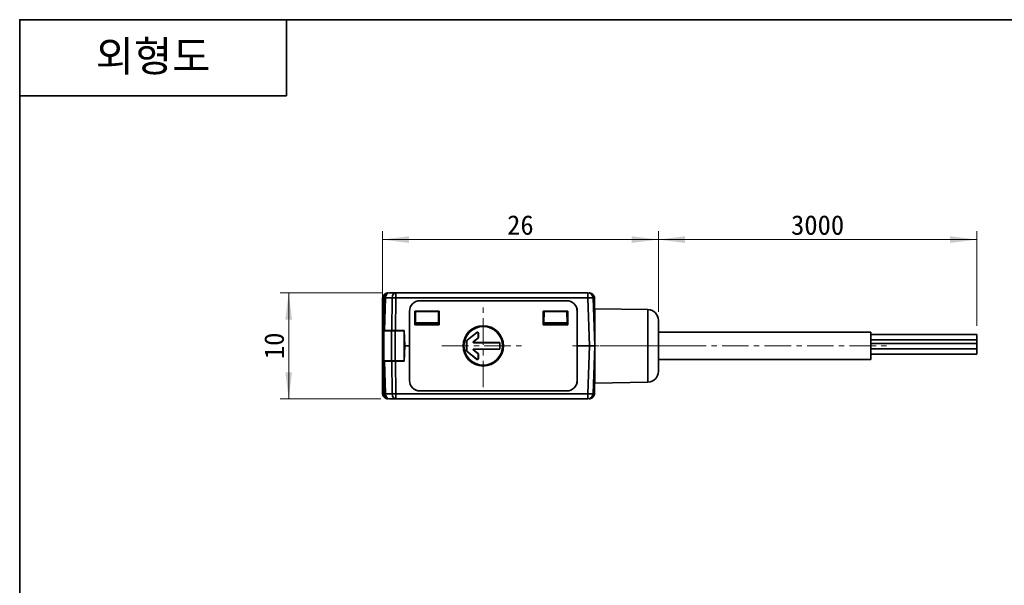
# Model space of a CAD drawing. Header units: millimetres. Extents: x 0 to 151, y 0 to 107.
# Tile 2 of 3: x 0 to 93, y 53 to 107. Entities that reach past the tile are written whole.
import ezdxf

# ---------------------------------------------------------------- set-up
doc = ezdxf.new("R2010")
doc.units = ezdxf.units.MM
doc.linetypes.add('CENTERX2', pattern=[4, 2.5, -0.5, 0.5, -0.5])
doc.layers.get('0').update_dxf_attribs({"lineweight": 0})
for name, color, linetype, lineweight in [('Dimension Layer', 3, 'Continuous', 18), ('외형선', 7, 'Continuous', 35), ('중심선2', 1, 'CENTERX2', 15)]:
    doc.layers.add(name, color=color, linetype=linetype, lineweight=lineweight)
doc.dimstyles.new('ISO-25', dxfattribs={"dimscale": 0.8, "dimtxt": 2.3, "dimasz": 3.15, "dimexe": 1, "dimexo": 1, "dimgap": 0.5, "dimtad": 1, "dimdec": 8, "dimdsep": 46, "dimtxsty": 'Standard', "dimblk": '_CAXARROW', "dimcen": 2.5, "dimdle": 6.3, "dimclrd": 1, "dimclre": 1, "dimclrt": 2, "dimadec": 8, "dimazin": 2, "dimtfac": 0.8, "dimtdec": 8, "dimtmove": 0, "dimatfit": 3, "dimfxl": 0, "dimarcsym": 0})

# ---------------------------------------------------------------- blocks, each defined once
blk = doc.blocks.new('*X3')
at = {"layer": 'Dimension Layer', "linetype": 'Continuous'}
for points in [[(34.169, 85.914), (36.689, 86.229), (36.689, 85.599)], [(60.169, 85.914), (57.649, 86.229), (57.649, 85.599)]]:
    blk.add_hatch(color=1, dxfattribs=at).paths.add_polyline_path(points, flags=0)
at = {"layer": 'Dimension Layer', "color": 1, "linetype": 'Continuous'}
for p, q in [((34.169, 76.703), (34.169, 86.714)), ((60.169, 79.116), (60.169, 86.714)), ((34.169, 85.914), (60.169, 85.914))]:
    blk.add_line(p, q, dxfattribs=at)
at = {"layer": 'Dimension Layer', "color": 2, "insert": (47.169, 87.273), "char_height": 1.84, "width": 5.08759, "attachment_point": 5}
blk.add_mtext('26', dxfattribs=at)
blk = doc.blocks.new('_CAXARROW')
blk.add_hatch(color=0).paths.add_polyline_path([(0, 0), (-1, 0.125), (-1, -0.125)], flags=0)
blk = doc.blocks.new('*X4')
at = {"layer": 'Dimension Layer', "linetype": 'Continuous'}
for points in [[(60.169, 85.914), (62.689, 86.229), (62.689, 85.599)], [(90.172, 85.914), (87.652, 86.229), (87.652, 85.599)]]:
    blk.add_hatch(color=1, dxfattribs=at).paths.add_polyline_path(points, flags=0)
at = {"layer": 'Dimension Layer', "color": 1, "linetype": 'Continuous'}
for p, q in [((60.169, 79.116), (60.169, 86.714)), ((90.172, 77.78), (90.172, 86.714)), ((60.169, 85.914), (90.172, 85.914))]:
    blk.add_line(p, q, dxfattribs=at)
at = {"layer": 'Dimension Layer', "color": 2, "insert": (75.17, 87.273), "char_height": 1.84, "width": 10.6046, "attachment_point": 5}
blk.add_mtext('3000', dxfattribs=at)
blk = doc.blocks.new('*X5')
at = {"layer": 'Dimension Layer', "linetype": 'Continuous'}
for points in [[(25.341, 80.903), (25.026, 78.383), (25.656, 78.383)], [(25.341, 70.903), (25.026, 73.423), (25.656, 73.423)]]:
    blk.add_hatch(color=1, dxfattribs=at).paths.add_polyline_path(points, flags=0)
at = {"layer": 'Dimension Layer', "color": 1, "linetype": 'Continuous'}
for p, q in [((34.104, 80.903), (24.541, 80.903)), ((25.341, 70.903), (25.341, 80.903)), ((34.026, 70.903), (24.541, 70.903))]:
    blk.add_line(p, q, dxfattribs=at)
at = {"layer": 'Dimension Layer', "color": 2, "insert": (23.983, 75.903), "char_height": 1.84, "width": 4.76253, "attachment_point": 5, "rotation": 90}
blk.add_mtext('10', dxfattribs=at)

msp = doc.modelspace()

# ---------------------------------------------------------------- linework, layer by layer
at = {"layer": '외형선'}
for p, q in [((25.1312544, 106.62832224), (25.1312544, 99.44796384)), ((0, 99.44796384), (25.1312544, 99.44796384)), ((34.6865739, 80.88735481), (34.70456388, 80.88735481)), ((35.44383878, 80.90307715), (34.82896304, 80.90307715)), ((35.44383878, 80.90307715), (35.44383878, 80.4205269)), ((35.44383878, 80.90307715), (53.51406657, 80.90307715)), ((53.51406657, 80.4205269), (53.51406657, 80.90307715)), ((53.63846572, 80.88735481), (53.65645571, 80.88735481)), ((34.18723715, 77.30307715), (34.18723715, 80.38801806)), ((34.32926763, 80.4205269), (34.22214992, 77.35307715)), ((34.36850732, 77.35307715), (34.47562502, 80.4205269)), ((35.09050076, 80.4205269), (34.47562502, 80.4205269)), ((35.09050076, 80.4205269), (35.04613116, 77.35307715)), ((35.39946917, 77.35307715), (35.44383878, 80.4205269)), ((53.51406657, 80.4205269), (35.44383878, 80.4205269)), ((37.72143272, 80.15484928), (37.7215148, 80.15307715)), ((37.72143272, 80.15484928), (51.52159682, 80.15484927)), ((37.7215148, 80.15307715), (51.5215148, 80.15307715)), ((51.5215148, 80.15307715), (51.52159682, 80.15484927)), ((53.51406657, 80.4205269), (53.67181939, 75.90307715)), ((54.1715148, 75.90307715), (54.01376198, 80.4205269)), ((54.15579246, 80.38801806), (54.15579246, 78.20307715)), ((36.71715104, 75.90307715), (36.71913206, 79.15307715)), ((36.7215148, 79.15307715), (36.71913206, 79.15307715)), ((36.7215148, 72.65307715), (36.7215148, 79.15307715)), ((37.21029718, 79.16169745), (39.53273243, 79.16169745)), ((37.21029718, 79.16169745), (37.21049058, 77.89205126)), ((37.2215148, 79.15048153), (37.21029718, 79.16169745)), ((37.2215148, 79.15048153), (37.2215148, 77.90307715)), ((37.2215148, 79.15048153), (39.5215148, 79.15048153)), ((37.28101401, 78.07628223), (37.29976422, 79.15048153)), ((39.4620156, 78.07628223), (39.44326538, 79.15048153)), ((39.44758384, 78.90307715), (39.5215148, 78.90307715)), ((39.4715148, 78.90307715), (39.4715148, 79.15048153)), ((39.5215148, 79.15048153), (39.53273243, 79.16169745)), ((39.5215148, 77.90307715), (39.5215148, 79.15048153)), ((39.53273243, 79.16169745), (39.53253903, 77.89205126)), ((49.31029718, 79.16169745), (51.63273243, 79.16169745)), ((49.31029718, 79.16169745), (49.31049058, 77.89205125)), ((49.3215148, 79.15048153), (49.31029718, 79.16169745)), ((49.3215148, 79.15048153), (49.3215148, 77.90307715)), ((49.3215148, 79.15048153), (51.6215148, 79.15048153)), ((49.392222, 78.90307715), (49.3215148, 78.90307715)), ((49.38101401, 78.07628223), (49.39976422, 79.15048153)), ((49.392222, 78.71838753), (49.392222, 78.90307715)), ((51.5620156, 78.07628223), (51.54326538, 79.15048153)), ((51.6215148, 79.15048153), (51.63273243, 79.16169745)), ((51.6215148, 77.90307715), (51.6215148, 79.15048153)), ((51.63273243, 79.16169745), (51.63253903, 77.89205126)), ((52.52389755, 79.15307715), (52.5215148, 79.15307715)), ((52.5215148, 79.15307715), (52.5215148, 72.65307715)), ((52.52389755, 79.15307715), (52.52587857, 75.90307715)), ((59.18896721, 79.3154972), (54.1715148, 79.40307715)), ((54.1715148, 79.40307715), (54.1715148, 75.90307715)), ((59.18896721, 75.90307715), (59.18896721, 79.3154972)), ((37.2215148, 78.55307715), (37.28933649, 78.55307715)), ((37.28101401, 78.07628223), (37.27814984, 77.91219438)), ((39.4620156, 78.07628223), (37.28101401, 78.07628223)), ((39.4620156, 78.07628223), (39.46487977, 77.91219438)), ((39.4632934, 78.00307715), (39.5215148, 78.00307715)), ((49.37973621, 78.00307715), (49.3215148, 78.00307715)), ((49.38101401, 78.07628223), (49.37814984, 77.91219438)), ((51.5620156, 78.07628223), (49.38101401, 78.07628223)), ((51.55369312, 78.55307715), (51.6215148, 78.55307715)), ((51.5620156, 78.07628223), (51.56487977, 77.91219438)), ((54.1715148, 78.20307715), (54.09119703, 78.20307715)), ((60.1715148, 75.90318241), (60.1715148, 78.3156495)), ((34.16891754, 74.50307715), (34.16891754, 77.30307715)), ((34.31536414, 77.30307715), (34.16891754, 77.30307715)), ((34.22214992, 77.35307715), (34.22040388, 77.30307715)), ((34.22214992, 77.35307715), (34.36850732, 77.35307715)), ((34.31536414, 77.30307715), (34.31536414, 74.50307715)), ((35.02247093, 77.30307715), (34.31536414, 77.30307715)), ((34.36850732, 77.35307715), (35.04613116, 77.35307715)), ((34.66891754, 77.30307715), (34.66891754, 77.35307715)), ((34.81536414, 77.35307715), (34.81536414, 77.30307715)), ((35.02247093, 74.50307715), (35.02247093, 77.30307715)), ((35.37602432, 77.30307715), (35.02247093, 77.30307715)), ((35.04613116, 77.35307715), (35.39946917, 77.35307715)), ((35.22247093, 77.30307715), (35.22247093, 77.35307715)), ((35.37602432, 77.30307715), (35.37602432, 74.50307715)), ((36.21794168, 77.30307715), (35.37602432, 77.30307715)), ((36.23253244, 77.35307715), (35.39946917, 77.35307715)), ((35.57602432, 77.35307715), (35.57602432, 77.30307715)), ((35.96891754, 77.30307715), (35.96891754, 77.35307715)), ((36.01114245, 77.35307715), (36.01216291, 77.30307715)), ((36.21794168, 74.50307715), (36.21794168, 77.30307715)), ((36.23253244, 77.35307715), (36.27230276, 75.90307715)), ((37.21049058, 77.89205126), (37.2215148, 77.90307715)), ((39.53253903, 77.89205126), (37.21049058, 77.89205126)), ((39.5215148, 77.90307715), (37.2215148, 77.90307715)), ((37.27814984, 77.91219438), (37.2779907, 77.90307715)), ((39.46487977, 77.91219438), (37.27814984, 77.91219438)), ((39.46503891, 77.90307715), (39.46487977, 77.91219438)), ((39.5215148, 77.90307715), (39.53253903, 77.89205126)), ((43.05660466, 77.17350924), (42.14156205, 76.44147516)), ((42.15902244, 76.43308326), (43.03914427, 77.13718073)), ((43.05660466, 77.17350924), (43.03914427, 77.13718073)), ((43.2015148, 77.05914142), (43.21897519, 77.09546993)), ((43.2015148, 77.05914142), (43.2015148, 76.71511036)), ((43.21897519, 77.09546993), (43.21897519, 76.70671847)), ((49.3215148, 77.90307715), (49.31049058, 77.89205125)), ((51.63253903, 77.89205126), (49.31049058, 77.89205125)), ((51.6215148, 77.90307715), (49.3215148, 77.90307715)), ((49.37814984, 77.91219438), (49.3779907, 77.90307715)), ((51.56487977, 77.91219438), (49.37814984, 77.91219438)), ((51.56503891, 77.90307715), (51.56487977, 77.91219438)), ((51.6215148, 77.90307715), (51.63253903, 77.89205126)), ((80.1715148, 77.20307715), (60.1715148, 77.20307715)), ((80.1715148, 75.90307715), (80.1715148, 77.20307715)), ((42.10405442, 76.36343584), (42.1215148, 76.35504395)), ((42.10405442, 75.44271847), (42.10405442, 76.36343584)), ((42.1215148, 75.45111036), (42.1215148, 76.35504395)), ((42.15902244, 76.43308326), (42.14156205, 76.44147516)), ((43.16400717, 76.63707105), (42.7327513, 76.29206635)), ((42.78252703, 76.30952674), (42.7327513, 76.29206635)), ((42.76396703, 76.20307715), (42.81374276, 76.22053754)), ((42.76396703, 76.20307715), (45.2215148, 76.20307715)), ((42.78252703, 76.30952674), (43.18146756, 76.62867915)), ((42.81374276, 76.22053754), (45.23897519, 76.22053754)), ((43.16400717, 76.63707105), (43.18146756, 76.62867915)), ((43.21897519, 76.70671847), (43.2015148, 76.71511036)), ((45.2215148, 76.20307715), (45.23897519, 76.22053754)), ((45.2215148, 76.20307715), (45.2215148, 75.60307715)), ((45.23897519, 76.22053754), (45.23897519, 75.58561677)), ((90.1715148, 76.98042742), (80.1715148, 76.98042742)), ((90.1715148, 76.48042742), (80.1715148, 76.48042742)), ((90.1715148, 76.48042742), (80.1715148, 76.48042742)), ((90.1715148, 76.11440202), (80.1715148, 76.11440202)), ((90.1715148, 76.48042742), (90.1715148, 76.98042742)), ((90.1715148, 76.48042742), (90.1715148, 76.98042742)), ((90.1715148, 76.11440202), (90.1715148, 76.48042742)), ((90.1715148, 76.11440202), (90.1715148, 76.48042742)), ((90.1715148, 75.61440202), (90.1715148, 76.11440202)), ((90.1715148, 75.61440202), (90.1715148, 76.11440202)), ((36.21794168, 75.90307715), (36.27230276, 75.90307715)), ((36.23253244, 74.45307715), (36.27230276, 75.90307715)), ((36.71715104, 75.90307715), (36.27230276, 75.90307715)), ((36.71913206, 72.65307715), (36.71715104, 75.90307715)), ((42.1215148, 75.45111036), (42.10405442, 75.44271847)), ((42.14156205, 75.36467915), (42.15902244, 75.37307105)), ((42.14156205, 75.36467915), (43.05660466, 74.63264507)), ((43.03914427, 74.66897358), (42.15902244, 75.37307105)), ((42.7327513, 75.51408796), (42.78252703, 75.49662757)), ((42.7327513, 75.51408796), (43.16400717, 75.16908326)), ((42.81374276, 75.58561677), (42.76396703, 75.60307715)), ((45.2215148, 75.60307715), (42.76396703, 75.60307715)), ((43.18146756, 75.17747516), (42.78252703, 75.49662757)), ((45.23897519, 75.58561677), (42.81374276, 75.58561677)), ((43.18146756, 75.17747516), (43.16400717, 75.16908326)), ((45.2215148, 75.60307715), (45.23897519, 75.58561677)), ((52.52587857, 75.90307715), (52.52389755, 72.65307715)), ((53.67181939, 75.90307715), (52.52587857, 75.90307715)), ((53.67181939, 75.90307715), (53.51406657, 71.38562741)), ((54.01376198, 71.38562741), (54.1715148, 75.90307715)), ((54.1715148, 75.90307715), (54.1715148, 72.40307715)), ((59.18896721, 72.49065711), (59.18896721, 75.90307715)), ((60.1715148, 73.49050481), (60.1715148, 75.90318241)), ((80.1715148, 74.60307715), (80.1715148, 75.90307715)), ((90.1715148, 75.61440202), (80.1715148, 75.61440202)), ((90.1715148, 75.61440202), (80.1715148, 75.61440202)), ((90.1715148, 75.11440202), (90.1715148, 75.61440202)), ((90.1715148, 75.11440202), (90.1715148, 75.61440202)), ((34.16891754, 74.50307715), (34.31536414, 74.50307715)), ((34.18723715, 71.41814442), (34.18723715, 74.50307715)), ((34.22214992, 74.45307715), (34.22040388, 74.50307715)), ((34.22214992, 74.45307715), (34.32926763, 71.38562741)), ((34.36850732, 74.45307715), (34.22214992, 74.45307715)), ((34.31536414, 74.50307715), (35.02247093, 74.50307715)), ((34.47562502, 71.38562741), (34.36850732, 74.45307715)), ((35.04613116, 74.45307715), (34.36850732, 74.45307715)), ((34.66891754, 74.45307715), (34.66891754, 74.50307715)), ((34.81536414, 74.50307715), (34.81536414, 74.45307715)), ((35.02247093, 74.50307715), (35.37602432, 74.50307715)), ((35.04613116, 74.45307715), (35.09050076, 71.38562741)), ((35.39946917, 74.45307715), (35.04613116, 74.45307715)), ((35.22247093, 74.45307715), (35.22247093, 74.50307715)), ((35.37602432, 74.50307715), (36.21794168, 74.50307715)), ((35.44383878, 71.38562741), (35.39946917, 74.45307715)), ((35.39946917, 74.45307715), (36.23253244, 74.45307715)), ((35.57602432, 74.50307715), (35.57602432, 74.45307715)), ((35.96891754, 74.50307715), (35.96891754, 74.45307715)), ((36.01734004, 74.45307715), (36.01847744, 74.50307715)), ((43.03914427, 74.66897358), (43.05660466, 74.63264507)), ((43.2015148, 75.09104395), (43.21897519, 75.09943584)), ((43.2015148, 75.09104395), (43.2015148, 74.74701289)), ((43.21897519, 74.71068438), (43.2015148, 74.74701289)), ((43.21897519, 75.09943584), (43.21897519, 74.71068438)), ((60.1715148, 74.60307715), (80.1715148, 74.60307715)), ((80.1715148, 75.11440202), (90.1715148, 75.11440202)), ((54.09119703, 73.60307715), (54.1715148, 73.60307715)), ((54.15579246, 73.60307715), (54.15579246, 71.41814445)), ((36.71913206, 72.65307715), (36.7215148, 72.65307715)), ((52.5215148, 72.65307715), (52.52389755, 72.65307715)), ((54.1715148, 72.40307715), (59.18896721, 72.49065711)), ((37.7215148, 71.65307715), (37.72143272, 71.65130503)), ((51.52159682, 71.65130503), (37.72143272, 71.65130503)), ((51.5215148, 71.65307715), (37.7215148, 71.65307715)), ((51.52159682, 71.65130503), (51.5215148, 71.65307715)), ((34.47562502, 71.38562741), (35.09050076, 71.38562741)), ((34.70456387, 70.9187995), (34.68658207, 70.9187995)), ((34.82896304, 70.90307715), (35.44383878, 70.90307715)), ((35.44383878, 71.38562741), (53.51406657, 71.38562741)), ((35.44383878, 71.38562741), (35.44383878, 70.90307715)), ((53.51406657, 70.90307715), (35.44383878, 70.90307715)), ((53.51406657, 70.90307715), (53.51406657, 71.38562741)), ((53.65644751, 70.9187995), (53.63846574, 70.9187995))]:
    msp.add_line(p, q, dxfattribs=at)
msp.add_lwpolyline([(0, 0), (0, 106.62832224), (150.7875264, 106.62832224), (150.7875264, 0)], close=True, dxfattribs=at)
for radius in [1.9, 1.85, 1.81507923]:
    msp.add_circle((43.6715148, 75.90307715), radius, dxfattribs=at)
for centre, radius, start, end in [((34.82896304, 80.40307715), 0.5, 90, 178), ((53.51406657, 80.40307715), 0.5, 2, 90), ((37.7215148, 79.15246616), 1.00238293, 90.0046917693, 179.9650756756), ((37.7215148, 79.15307715), 1, 90, 180), ((51.5215148, 79.15307715), 1, 0, 90.0000000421), ((51.5215148, 79.15246616), 1.00238293, 0.0349242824, 89.9953121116), ((59.1715148, 78.3156495), 1, 0, 88.9999999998), ((43.10145385, 77.05888785), 0.1003244, 0.1451957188, 128.5146125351), ((43.11891423, 77.09521636), 0.1003244, 0.1451957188, 128.5146125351), ((42.20411537, 76.36337727), 0.10007503, 128.6933485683, 179.9664596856), ((42.22157576, 76.35498537), 0.10007503, 128.6933485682, 179.9664596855), ((42.76414074, 76.25310763), 0.05027748, 128.8587486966, 269.8010595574), ((42.81391647, 76.27056802), 0.05027748, 128.8587486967, 269.8010595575), ((43.10145385, 76.71516894), 0.10007503, 308.6933485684, 359.9664596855), ((43.11891423, 76.70677704), 0.10007503, 308.6933485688, 359.9664596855), ((42.20411537, 75.44277704), 0.10007503, 180.0335403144, 231.3066514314), ((42.22157576, 75.45116894), 0.10007503, 180.0335403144, 231.3066514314), ((42.76414074, 75.55304668), 0.05027748, 90.1989404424, 231.1412513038), ((42.81391647, 75.53558629), 0.05027748, 90.1989404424, 231.141251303), ((43.10145385, 75.09098537), 0.10007503, 0.0335403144, 51.3066514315), ((43.11891423, 75.09937727), 0.10007503, 0.0335403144, 51.3066514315), ((43.10145385, 74.74726646), 0.1003244, 231.4853874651, 359.8548042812), ((43.11891423, 74.71093795), 0.1003244, 231.4853874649, 359.8548042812), ((59.1715148, 73.49050481), 1, 271.0000000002, 0), ((37.7215148, 72.65368815), 1.00238293, 180.0349242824, 269.9953082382), ((37.7215148, 72.65307715), 1, 180, 270.0000000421), ((51.5215148, 72.65307715), 1, 270, 0), ((51.5215148, 72.65368815), 1.00238293, 270.0046880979, 359.9650756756), ((34.82896304, 71.40307715), 0.5, 182, 270), ((53.51406657, 71.40307715), 0.5, 270, 358)]:
    msp.add_arc(centre, radius, start, end, dxfattribs=at)
for centre, major_axis, ratio, start_param, end_param in [((34.82896304, 80.40307715), (0, 0.5), 0.7071067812, 0, 1.5358897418), ((35.44383878, 80.40307715), (0, -0.5), 0.7071067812, 3.1415926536, 4.6774823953), ((34.82896304, 80.40307715), (0.49969541, -0.01744975), 0.0144543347, 2.3566991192, 3.1415926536), ((35.44383878, 80.40307715), (0.4999477, -0.00723157), 0.0348958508, 1.5713010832, 2.3561946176), ((53.51406657, 80.40307715), (0.49969541, 0.01744975), 0.0348782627, 0, 1.5695783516), ((34.82896304, 71.40307715), (-0.49969541, -0.01744975), 0.0144543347, 6.2831838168, 7.0680788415), ((34.82896304, 71.40307715), (0, 0.5), 0.7071067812, 1.6057029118, 3.141592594), ((35.44383878, 71.40307715), (-0.4999477, -0.00723157), 0.0348958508, 0.785398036, 1.5702915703), ((35.44383878, 71.40307715), (0, -0.5), 0.7071067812, 4.7472955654, 6.2831852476), ((53.51406657, 71.40307715), (-0.49969541, 0.01744975), 0.0348782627, 1.572014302, 3.1415941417)]:
    msp.add_ellipse(centre, major_axis=major_axis, ratio=ratio, start_param=start_param, end_param=end_param, dxfattribs=at)
for points in [[(34.6865739, 80.88735481), (34.66013348, 80.88735481), (34.60809003, 80.88322775), (34.53152753, 80.86490509), (34.45870425, 80.83473947), (34.39176549, 80.79372249), (34.33194154, 80.74265041), (34.28086947, 80.68282646), (34.23985249, 80.6158877), (34.20968687, 80.54306443), (34.19136421, 80.46650192), (34.18723715, 80.41445847), (34.18723715, 80.38801806)], [(54.15579246, 80.38801806), (54.15579246, 80.41445848), (54.1516654, 80.46650192), (54.13334274, 80.54306443), (54.10317712, 80.61588771), (54.06216014, 80.68282646), (54.01108806, 80.74265042), (53.95126411, 80.79372249), (53.88432535, 80.83473947), (53.81150208, 80.86490509), (53.73493957, 80.88322775), (53.68289612, 80.88735481), (53.65645571, 80.88735481)], [(53.67181939, 75.90307715), (53.69802542, 75.90307715), (53.75041798, 75.90307715), (53.82686995, 75.90307715), (53.89977063, 75.90307715), (53.96676225, 75.90307715), (54.02665459, 75.90307715), (54.07778523, 75.90307715), (54.11884773, 75.90307715), (54.14904069, 75.90307715), (54.16738074, 75.90307715), (54.1715148, 75.90307715), (54.1715148, 75.90307715)], [(34.68658207, 70.9187995), (34.66013691, 70.9187995), (34.60811009, 70.92292398), (34.5315423, 70.94124398), (34.45871514, 70.97140912), (34.39177091, 71.01242745), (34.33194136, 71.06350355), (34.28086512, 71.12333323), (34.23984683, 71.19027738), (34.20968165, 71.26310459), (34.19136163, 71.3396724), (34.18723715, 71.39169925), (34.18723715, 71.41814442)], [(53.65644751, 70.9187995), (53.68289251, 70.9187995), (53.73491922, 70.92292389), (53.81148843, 70.94124425), (53.88431667, 70.97141021), (53.95126031, 71.01242871), (54.01108824, 71.06350372), (54.06216325, 71.12333165), (54.10318175, 71.1902753), (54.13334771, 71.26310353), (54.15166807, 71.33967274), (54.15579246, 71.39169945), (54.15579246, 71.41814445)]]:
    msp.add_open_spline(points, degree=3, dxfattribs=at)
at = {"layer": '중심선2'}
for p, q in [((43.6715148, 72.00307715), (43.6715148, 79.80307715)), ((39.7715148, 75.90307715), (47.5715148, 75.90307715)), ((52.09119703, 75.90307715), (56.1715148, 75.90307715)), ((61.18896721, 75.90307715), (52.1715148, 75.90307715)), ((57.18896721, 75.90307715), (62.1715148, 75.90307715)), ((58.1715148, 75.90307715), (82.1715148, 75.90307715))]:
    msp.add_line(p, q, dxfattribs=at)

# ---------------------------------------------------------------- texts
at = {"layer": '외형선', "insert": (12.5656272, 103.03814304), "char_height": 2.87214336, "width": 25.1312544, "attachment_point": 5}
msp.add_mtext('{\\ftahoma|b1|i0|c0|p34;외형도}', dxfattribs=at)

# ---------------------------------------------------------------- dimensions: what is measured, and where the dimension line sits
at = {"layer": 'Dimension Layer'}
dim = msp.add_linear_dim(base=(60.1689175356, 85.9144326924), p1=(34.1689175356, 75.9030771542), p2=(60.1689175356, 78.3156495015), dimstyle='ISO-25', override={"dimscale": 0.8, "dimsah": 1, "dimtfill": 1, "dimtolj": 1, "dimtzin": 8}, dxfattribs=at)
dim.commit()
dim.dimension.update_dxf_attribs({"geometry": '*X3', "text_midpoint": (47.1689180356, 87.2732009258)})
dim = msp.add_linear_dim(base=(90.1715148, 85.91443269), p1=(60.16891754, 78.3156495), p2=(90.1715148, 76.98042742), text='3000', dimstyle='ISO-25', override={"dimscale": 0.8, "dimsah": 1, "dimtfac": 1, "dimtfill": 1, "dimtolj": 1}, dxfattribs=at)
dim.commit()
dim.dimension.update_dxf_attribs({"geometry": '*X4', "text_midpoint": (75.17021667, 87.27320093)})
dim = msp.add_linear_dim(base=(25.3407731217, 80.9030771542), p1=(34.8263657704, 70.9030771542), p2=(34.9043647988, 80.9030771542), angle=90, dimstyle='ISO-25', override={"dimscale": 0.8, "dimsah": 1, "dimtfill": 1, "dimtolj": 1, "dimtzin": 8}, dxfattribs=at)
dim.commit()
dim.dimension.update_dxf_attribs({"geometry": '*X5', "text_midpoint": (23.9827504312, 75.9030776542)})

doc.saveas('drawing.dxf')
